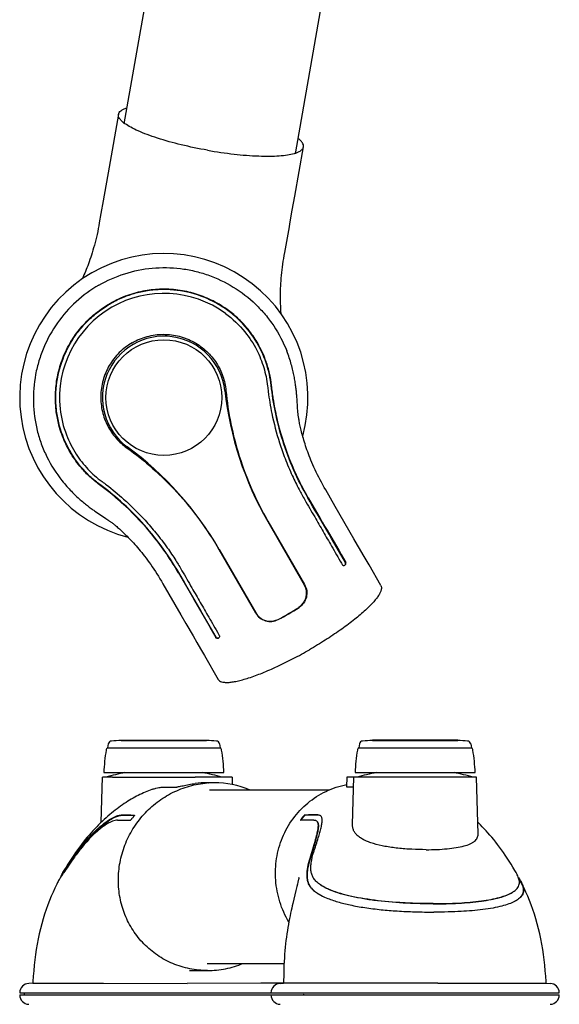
# Model space of a CAD drawing. Extents: x 0 to 420, y 0 to 297.
# Tile 4 of 9: x 210 to 258, y 75 to 164. Entities that reach past the tile are written whole.
import ezdxf

# ---------------------------------------------------------------- set-up
doc = ezdxf.new("R2010")
doc.units = 0
doc.header["$LTSCALE"] = 23.1
for name, color, linetype in [('102188_DXF_CONTINUOUS_LINE', 7, 'CONTINUOUS'), ('105-5475-01_DXF_CONTINUOUS', 7, 'CONTINUOUS'), ('105-5475-02_DXF_CONTINUOUS', 7, 'CONTINUOUS'), ('105-5481_DXF_CONTINUOUS_LI', 7, 'CONTINUOUS'), ('9529063_DXF_CONTINUOUS_LIN', 7, 'CONTINUOUS')]:
    doc.layers.add(name, color=color, linetype=linetype)

msp = doc.modelspace()

# ---------------------------------------------------------------- linework, layer by layer
at = {"layer": '102188_DXF_CONTINUOUS_LINE', "color": 7, "linetype": 'CONTINUOUS'}
for p, q in [((234.978, 245.533), (218.935, 154.549)), ((250.341, 242.824), (234.298, 151.84)), ((226.617, 94.695), (237.399, 94.695)), ((226.617, 79.095), (233.316, 79.095))]:
    msp.add_line(p, q, dxfattribs=at)
msp.add_arc((226.617, 86.852), 7.758, 268.37932, 269.99936, dxfattribs=at)
at = {"layer": '105-5475-01_DXF_CONTINUOUS', "color": 7, "linetype": 'CONTINUOUS'}
for p, q in [((238.961, 95.835), (238.938, 94.95)), ((250.611, 95.835), (238.961, 95.835)), ((239.46, 91.584), (239.571, 95.835)), ((250.745, 90.715), (250.611, 95.835)), ((239.547, 94.942), (238.962, 94.942)), ((235.191, 92.429), (235.169, 92.429)), ((235.221, 92.403), (235.199, 92.403)), ((234.805, 91.975), (234.807, 91.975)), ((234.475, 86.015), (234.385, 85.645)), ((234.524, 86.222), (234.475, 86.015)), ((234.564, 86.397), (234.524, 86.222)), ((234.597, 86.542), (234.564, 86.397)), ((234.385, 85.645), (234.193, 84.856)), ((234.193, 84.856), (234.102, 84.479)), ((246.777, 83.704), (246.783, 83.704)), ((232.956, 77.292), (233.278, 77.309)), ((247.118, 77.316), (233.278, 77.309)), ((247.118, 77.316), (256.857, 77.312)), ((256.857, 77.312), (257.226, 77.292)), ((232.14, 76.455), (258.042, 76.455)), ((232.14, 76.255), (258.042, 76.255))]:
    msp.add_line(p, q, dxfattribs=at)
for points in [[(254.163, 87.248), (254.048, 87.451), (253.879, 87.74), (253.709, 88.021), (253.537, 88.294), (253.366, 88.559), (253.193, 88.817), (253.021, 89.068), (252.848, 89.311), (252.675, 89.547), (252.501, 89.776), (252.328, 89.998), (252.154, 90.214), (251.981, 90.423), (251.808, 90.625), (251.635, 90.822), (251.463, 91.012), (251.292, 91.196), (251.122, 91.373), (250.953, 91.545), (250.785, 91.711), (250.717, 91.775)], [(234.648, 86.787), (234.648, 86.79), (234.65, 86.802), (234.651, 86.809), (234.651, 86.808), (234.65, 86.801), (234.647, 86.787), (234.643, 86.766), (234.637, 86.736), (234.63, 86.7), (234.621, 86.655), (234.61, 86.602), (234.597, 86.542)], [(254.6, 86.341), (254.471, 86.593), (254.401, 86.725)], [(256.858, 77.311), (256.85, 77.466), (256.819, 77.952), (256.781, 78.436), (256.735, 78.92), (256.681, 79.401), (256.619, 79.879), (256.548, 80.353), (256.469, 80.823), (256.381, 81.288), (256.285, 81.748), (256.178, 82.202), (256.063, 82.648), (255.939, 83.087), (255.805, 83.517), (255.665, 83.937), (255.518, 84.346), (255.364, 84.744), (255.206, 85.128), (255.045, 85.498), (254.881, 85.855), (254.715, 86.199), (254.635, 86.359)], [(234.102, 84.479), (234.055, 84.277), (234.007, 84.066), (233.957, 83.844), (233.906, 83.614), (233.855, 83.374), (233.805, 83.124), (233.754, 82.866), (233.705, 82.6), (233.657, 82.326), (233.61, 82.045)], [(233.61, 82.045), (233.566, 81.757), (233.525, 81.463), (233.486, 81.162), (233.451, 80.857), (233.419, 80.547), (233.39, 80.232), (233.365, 79.914), (233.343, 79.591), (233.324, 79.264), (233.308, 78.934), (233.295, 78.6), (233.286, 78.262), (233.28, 77.921), (233.278, 77.578), (233.278, 77.309)]]:
    msp.add_lwpolyline(points, dxfattribs=at)
for centre, radius, start, end in [((245.091, 77.56), 19, 100.6179, 105.88362), ((245.091, 77.56), 19, 74.11638, 79.3821), ((236.429, 92.142), 0.275, 46.94727, 48.77204), ((251.641, 84.854), 3.311, 26.28159, 26.68832), ((238.597, 88.986), 4.254, 239.1005, 239.90518), ((252.588, 87.396), 3.09, 297.76469, 298.49707), ((233.001, 76.432), 0.861, 93, 178.5), ((257.181, 76.432), 0.861, 1.5, 87), ((233.001, 76.277), 0.861, 181.5, 267), ((257.181, 76.277), 0.861, 273, 358.5)]:
    msp.add_arc(centre, radius, start, end, dxfattribs=at)
for points, knots in [([(233.742, 82.802), (233.407, 83.376), (232.867, 84.6), (232.491, 86.56), (232.569, 88.539), (233.1, 90.434), (234.059, 92.144), (235.402, 93.571), (237.057, 94.63), (238.305, 95.045), (238.944, 95.175)], [0, 0, 0, 0, 0.127376, 0.253763, 0.379085, 0.50348, 0.627284, 0.75097, 0.87506, 1, 1, 1, 1]), ([(238.962, 94.942), (238.956, 94.942), (238.948, 94.941), (238.938, 94.947), (238.938, 94.95)], [0, 0, 0, 0, 0.688236, 1, 1, 1, 1]), ([(235.169, 92.429), (235.166, 92.429), (235.159, 92.425), (235.146, 92.416), (235.129, 92.401), (235.097, 92.369), (235.047, 92.316), (234.978, 92.236), (234.918, 92.159), (234.873, 92.097), (234.847, 92.058), (234.827, 92.027), (234.813, 92.002), (234.806, 91.987), (234.803, 91.977), (234.805, 91.975)], [0, 0, 0, 0, 0.014932, 0.041138, 0.079333, 0.130842, 0.269563, 0.454121, 0.669471, 0.765304, 0.844523, 0.908711, 0.956865, 0.986996, 1, 1, 1, 1]), ([(235.199, 92.403), (235.195, 92.403), (235.184, 92.396), (235.167, 92.382), (235.144, 92.36), (235.109, 92.325), (235.065, 92.276), (235.013, 92.215), (234.962, 92.152), (234.916, 92.089), (234.876, 92.031), (234.852, 91.993), (234.843, 91.975)], [0, 0, 0, 0, 0.021347, 0.064251, 0.122577, 0.188282, 0.3294, 0.475053, 0.620077, 0.760271, 0.891265, 1, 1, 1, 1]), ([(236.337, 92.432), (236.234, 92.434), (236.043, 92.432), (235.764, 92.43), (235.485, 92.43), (235.294, 92.429), (235.191, 92.429)], [0, 0, 0, 0, 0.270179, 0.500501, 0.729684, 1, 1, 1, 1]), ([(236.367, 92.406), (236.272, 92.407), (236.081, 92.406), (235.794, 92.403), (235.507, 92.404), (235.316, 92.403), (235.221, 92.403)], [0, 0, 0, 0, 0.249099, 0.500158, 0.749929, 1, 1, 1, 1]), ([(235.988, 89.116), (236.018, 89.21), (236.087, 89.426), (236.222, 89.853), (236.374, 90.338), (236.523, 90.844), (236.624, 91.221), (236.696, 91.557), (236.732, 91.801), (236.738, 92.011), (236.722, 92.148), (236.684, 92.261), (236.64, 92.32), (236.616, 92.342)], [0, 0, 0, 0, 0.087295, 0.20337, 0.400134, 0.540747, 0.674657, 0.748804, 0.847795, 0.894538, 0.93605, 0.97037, 1, 1, 1, 1]), ([(236.61, 92.348), (236.573, 92.38), (236.483, 92.424), (236.386, 92.431), (236.337, 92.432)], [0, 0, 0, 0, 0.497836, 1, 1, 1, 1]), ([(236.58, 92.362), (236.565, 92.37), (236.498, 92.398), (236.423, 92.405), (236.367, 92.406)], [0, 0, 0, 0, 0.226895, 1, 1, 1, 1]), ([(235.975, 91.978), (235.878, 91.977), (235.489, 91.977), (235.099, 91.976), (234.807, 91.975)], [0, 0, 0, 0, 0.249805, 1, 1, 1, 1]), ([(236.226, 91.907), (236.256, 91.884), (236.31, 91.819), (236.359, 91.677), (236.374, 91.464), (236.35, 91.211), (236.302, 90.941), (236.245, 90.682), (236.178, 90.416), (236.055, 89.963), (235.869, 89.334), (235.707, 88.797), (235.626, 88.529)], [0, 0, 0, 0, 0.031979, 0.069845, 0.126373, 0.213037, 0.287115, 0.359979, 0.439661, 0.521368, 0.760701, 1, 1, 1, 1]), ([(236.258, 91.883), (236.302, 91.849), (236.354, 91.771), (236.387, 91.648), (236.406, 91.478), (236.388, 91.212), (236.32, 90.833), (236.207, 90.37), (236.053, 89.822), (235.867, 89.193), (235.732, 88.747), (235.661, 88.51)], [0, 0, 0, 0, 0.047159, 0.075621, 0.108954, 0.192959, 0.302438, 0.43847, 0.600871, 0.788595, 1, 1, 1, 1]), ([(235.975, 91.978), (236.026, 91.979), (236.116, 91.969), (236.197, 91.93), (236.226, 91.907)], [0, 0, 0, 0, 0.574396, 1, 1, 1, 1]), ([(246.079, 89.313), (245.654, 89.313), (244.807, 89.334), (243.57, 89.428), (242.413, 89.589), (241.532, 89.788), (240.917, 89.995), (240.527, 90.163), (240.194, 90.35), (239.919, 90.558), (239.706, 90.787), (239.556, 91.037), (239.471, 91.306), (239.457, 91.492), (239.46, 91.584)], [0, 0, 0, 0, 0.169417, 0.336865, 0.494067, 0.63401, 0.695982, 0.752189, 0.802683, 0.847897, 0.888723, 0.92653, 0.963038, 1, 1, 1, 1]), ([(246.079, 89.313), (246.404, 89.313), (247.034, 89.325), (247.938, 89.383), (248.749, 89.482), (249.445, 89.623), (249.938, 89.785), (250.253, 89.948), (250.484, 90.108), (250.658, 90.309), (250.737, 90.539), (250.746, 90.657), (250.745, 90.715)], [0, 0, 0, 0, 0.187327, 0.362731, 0.52095, 0.657816, 0.770928, 0.818651, 0.860975, 0.932967, 0.966183, 1, 1, 1, 1]), ([(235.626, 88.529), (235.546, 88.261), (235.418, 87.773), (235.335, 87.135), (235.363, 86.664), (235.452, 86.333), (235.589, 86.065), (235.78, 85.818), (236.054, 85.567), (236.281, 85.414), (236.412, 85.336)], [0, 0, 0, 0, 0.230856, 0.415302, 0.52791, 0.617863, 0.695512, 0.7747, 0.874299, 1, 1, 1, 1]), ([(235.661, 88.51), (235.604, 88.322), (235.506, 87.961), (235.407, 87.44), (235.372, 86.971), (235.411, 86.551), (235.539, 86.179), (235.757, 85.854), (236.059, 85.568), (236.298, 85.405), (236.428, 85.327)], [0, 0, 0, 0, 0.163104, 0.309734, 0.438839, 0.552496, 0.657023, 0.761424, 0.873952, 1, 1, 1, 1]), ([(236.587, 86.144), (236.46, 86.229), (236.237, 86.401), (235.978, 86.703), (235.817, 87.022), (235.732, 87.363), (235.712, 87.735), (235.765, 88.33), (235.886, 88.793), (235.988, 89.116)], [0, 0, 0, 0, 0.138792, 0.253423, 0.357504, 0.459808, 0.569348, 0.693086, 1, 1, 1, 1]), ([(254.188, 85.758), (254.288, 85.859), (254.409, 86.035), (254.464, 86.295), (254.46, 86.48), (254.423, 86.665), (254.333, 86.927), (254.235, 87.119), (254.163, 87.248)], [0, 0, 0, 0, 0.263769, 0.377086, 0.488429, 0.603026, 0.725508, 1, 1, 1, 1]), ([(254.364, 86.829), (254.391, 86.786), (254.487, 86.632), (254.577, 86.475), (254.635, 86.359)], [0, 0, 0, 0, 0.280244, 1, 1, 1, 1]), ([(237.309, 85.758), (237.238, 85.788), (236.99, 85.903), (236.75, 86.035), (236.587, 86.144)], [0, 0, 0, 0, 0.28282, 1, 1, 1, 1]), ([(237.335, 85.738), (237.269, 85.768), (237.023, 85.881), (236.785, 86.012), (236.62, 86.122)], [0, 0, 0, 0, 0.268455, 1, 1, 1, 1]), ([(254.61, 86.32), (254.652, 86.235), (254.724, 86.073), (254.792, 85.83), (254.806, 85.602), (254.764, 85.387), (254.665, 85.188), (254.512, 85.002), (254.307, 84.829), (254.147, 84.729), (254.06, 84.68)], [0, 0, 0, 0, 0.143848, 0.268523, 0.380159, 0.48652, 0.595739, 0.714667, 0.848319, 1, 1, 1, 1]), ([(254.635, 86.359), (254.696, 86.238), (254.799, 86.004), (254.85, 85.683), (254.804, 85.423), (254.694, 85.187), (254.449, 84.916), (254.209, 84.761), (254.062, 84.681)], [0, 0, 0, 0, 0.19857, 0.374525, 0.469607, 0.583309, 0.752944, 1, 1, 1, 1]), ([(236.464, 85.305), (236.672, 85.185), (237.216, 84.925), (238.152, 84.607), (239.306, 84.321), (240.614, 84.088), (242.025, 83.913), (243.26, 83.812), (244.267, 83.758), (245.081, 83.726), (245.922, 83.708), (246.492, 83.705), (246.777, 83.704)], [0, 0, 0, 0, 0.068597, 0.171352, 0.281316, 0.407174, 0.550021, 0.686602, 0.760288, 0.837457, 0.918886, 1, 1, 1, 1]), ([(246.718, 84.463), (246.268, 84.463), (245.37, 84.474), (243.607, 84.547), (241.893, 84.693), (240.265, 84.935), (239.169, 85.155), (238.189, 85.418), (237.586, 85.636), (237.309, 85.758)], [0, 0, 0, 0, 0.141317, 0.281978, 0.554275, 0.68142, 0.79895, 0.905183, 1, 1, 1, 1]), ([(246.712, 84.444), (246.261, 84.445), (245.357, 84.456), (243.582, 84.53), (241.857, 84.679), (240.228, 84.926), (239.144, 85.147), (238.186, 85.408), (237.601, 85.622), (237.335, 85.738)], [0, 0, 0, 0, 0.142119, 0.284838, 0.560131, 0.687198, 0.803994, 0.908687, 1, 1, 1, 1]), ([(246.712, 84.444), (247.103, 84.445), (247.87, 84.452), (249.317, 84.509), (250.665, 84.621), (251.885, 84.818), (252.642, 84.991), (253.276, 85.196), (253.644, 85.369), (253.802, 85.465)], [0, 0, 0, 0, 0.162555, 0.318624, 0.601392, 0.723887, 0.831621, 0.923678, 1, 1, 1, 1]), ([(246.718, 84.463), (247.111, 84.463), (247.878, 84.471), (249.322, 84.527), (250.668, 84.638), (251.89, 84.833), (252.656, 85.006), (253.299, 85.212), (253.675, 85.388), (253.835, 85.485)], [0, 0, 0, 0, 0.162663, 0.317172, 0.598006, 0.720749, 0.829215, 0.922452, 1, 1, 1, 1]), ([(253.835, 85.485), (253.869, 85.506), (253.994, 85.586), (254.112, 85.68), (254.188, 85.758)], [0, 0, 0, 0, 0.265756, 1, 1, 1, 1]), ([(254.027, 84.662), (253.862, 84.575), (253.485, 84.415), (252.837, 84.22), (252.056, 84.053), (250.84, 83.871), (249.491, 83.766), (248.024, 83.711), (247.208, 83.705), (246.783, 83.704)], [0, 0, 0, 0, 0.076163, 0.166363, 0.275525, 0.401597, 0.66727, 0.826622, 1, 1, 1, 1])]:
    msp.add_open_spline(points, degree=3, knots=knots, dxfattribs=at)
msp.add_open_spline([(236.624, 92.335), (236.61, 92.345), (236.595, 92.354), (236.58, 92.362)], degree=3, dxfattribs=at)
at = {"layer": '105-5475-02_DXF_CONTINUOUS', "color": 7, "linetype": 'CONTINUOUS'}
for p, q in [((218.436, 155.401), (217.598, 150.649)), ((234.278, 148.039), (235.059, 152.47)), ((217.598, 150.649), (217.064, 147.623)), ((234.055, 146.775), (234.278, 148.039)), ((217.064, 147.623), (216.862, 146.477)), ((216.862, 146.477), (216.716, 145.646)), ((234.466, 129.98), (234.453, 130.151)), ((234.478, 129.815), (234.466, 129.98)), ((234.488, 129.665), (234.478, 129.815)), ((234.516, 129.182), (234.488, 129.665)), ((234.526, 129.024), (234.516, 129.182)), ((234.533, 128.923), (234.526, 129.024)), ((234.541, 128.822), (234.533, 128.923)), ((237.478, 120.908), (237.055, 121.638)), ((216.508, 119.611), (216.644, 119.519)), ((216.644, 119.519), (216.77, 119.435)), ((216.77, 119.435), (217.174, 119.169)), ((217.174, 119.169), (217.305, 119.082)), ((217.305, 119.082), (217.39, 119.025)), ((231.849, 118.817), (235.135, 113.124)), ((231.869, 118.828), (235.156, 113.136)), ((239.923, 116.672), (239.596, 117.239)), ((227.464, 116.285), (230.75, 110.593)), ((227.484, 116.297), (230.771, 110.604)), ((238.471, 115.052), (238.534, 114.942)), ((242.008, 113.06), (240.947, 114.898)), ((224.036, 110.429), (224.498, 109.628)), ((224.498, 109.628), (225.14, 108.517)), ((225.14, 108.517), (225.471, 107.944)), ((227.434, 108.68), (227.497, 108.569)), ((226.153, 106.761), (227.39, 104.62)), ((216.89, 91.775), (216.997, 95.835)), ((217.913, 95.835), (216.997, 95.835)), ((217.913, 95.835), (225.339, 95.835)), ((228.646, 95.835), (225.339, 95.835)), ((228.646, 95.835), (228.663, 95.174)), ((226.539, 95.334), (226.412, 95.334)), ((226.667, 95.334), (226.539, 95.334)), ((226.54, 95.318), (226.551, 95.319)), ((226.796, 95.334), (226.667, 95.334)), ((226.797, 95.33), (226.805, 95.331)), ((219.865, 92.429), (219.888, 92.429)), ((214.363, 88.558), (214.367, 88.562)), ((213.479, 87.227), (213.359, 87.011)), ((213.51, 87.238), (213.484, 87.199)), ((224.815, 78.457), (224.853, 78.456)), ((224.851, 78.456), (224.897, 78.455)), ((224.896, 78.455), (224.939, 78.455)), ((224.938, 78.455), (224.983, 78.454)), ((224.98, 78.454), (225.024, 78.454)), ((225.021, 78.454), (225.052, 78.454)), ((225.05, 78.454), (225.096, 78.454)), ((225.096, 78.454), (225.121, 78.454)), ((225.121, 78.454), (225.153, 78.455)), ((225.125, 78.455), (225.176, 78.455)), ((225.176, 78.455), (225.271, 78.454)), ((225.242, 78.454), (225.259, 78.454)), ((225.259, 78.454), (225.261, 78.454)), ((225.261, 78.454), (225.271, 78.454)), ((225.264, 78.454), (225.45, 78.455)), ((225.271, 78.454), (225.276, 78.454)), ((225.276, 78.454), (225.286, 78.454)), ((225.286, 78.454), (225.421, 78.455)), ((225.421, 78.455), (225.437, 78.455)), ((225.437, 78.455), (225.448, 78.455)), ((225.448, 78.455), (225.45, 78.455)), ((225.448, 78.455), (225.642, 78.455)), ((225.45, 78.455), (225.456, 78.455)), ((225.456, 78.455), (225.461, 78.455)), ((225.461, 78.455), (225.463, 78.455)), ((225.463, 78.455), (225.473, 78.455)), ((225.473, 78.455), (225.614, 78.455)), ((225.614, 78.455), (225.63, 78.455)), ((225.63, 78.455), (225.64, 78.455)), ((225.64, 78.455), (225.641, 78.455)), ((225.641, 78.455), (225.838, 78.455)), ((225.642, 78.455), (225.837, 78.455)), ((225.837, 78.455), (226.436, 78.455)), ((210.75, 77.312), (210.381, 77.292)), ((210.749, 77.311), (217.092, 77.304)), ((217.092, 77.304), (224.615, 77.295)), ((231.242, 77.304), (224.615, 77.295)), ((232.957, 77.306), (231.242, 77.304)), ((232.996, 77.306), (232.957, 77.306)), ((233.218, 77.306), (232.996, 77.306)), ((209.565, 76.455), (232.14, 76.455)), ((209.565, 76.255), (232.14, 76.255))]:
    msp.add_line(p, q, dxfattribs=at)
for points in [[(233.79, 145.275), (233.842, 145.569), (234.055, 146.775)], [(216.716, 145.646), (216.669, 145.382), (216.621, 145.123), (216.571, 144.866), (216.517, 144.613), (216.46, 144.363), (216.401, 144.117), (216.339, 143.874), (216.275, 143.635), (216.21, 143.403), (216.145, 143.18), (216.079, 142.963), (216.013, 142.753), (215.946, 142.548), (215.878, 142.35), (215.811, 142.157), (215.743, 141.97), (215.676, 141.79), (215.609, 141.615), (215.542, 141.444), (215.475, 141.279), (215.408, 141.118), (215.341, 140.961), (215.275, 140.808), (215.209, 140.66), (215.191, 140.619)], [(233.053, 137.47), (233.049, 137.514), (233.038, 137.676), (233.028, 137.842), (233.019, 138.013), (233.011, 138.187), (233.005, 138.365), (233, 138.548), (232.997, 138.736), (232.996, 138.928), (232.996, 139.127), (232.999, 139.331), (233.003, 139.541), (233.01, 139.756), (233.02, 139.976), (233.032, 140.202), (233.047, 140.434), (233.065, 140.675), (233.087, 140.921), (233.112, 141.17), (233.141, 141.422), (233.173, 141.676), (233.209, 141.933), (233.249, 142.191), (233.292, 142.451), (233.339, 142.715), (233.387, 142.987), (233.79, 145.275)], [(234.453, 130.151), (234.445, 130.24), (234.437, 130.331), (234.428, 130.425), (234.418, 130.522), (234.407, 130.621), (234.396, 130.723), (234.383, 130.827), (234.37, 130.933), (234.355, 131.041), (234.34, 131.152), (234.323, 131.264), (234.305, 131.379), (234.286, 131.496), (234.265, 131.615), (234.243, 131.736), (234.219, 131.859), (234.194, 131.985), (234.167, 132.113), (234.138, 132.243), (234.108, 132.375), (234.075, 132.509), (234.041, 132.645), (234.004, 132.783), (233.965, 132.924), (233.924, 133.067), (233.88, 133.212), (233.834, 133.359), (233.785, 133.509), (233.733, 133.661), (233.678, 133.814), (233.621, 133.971), (233.555, 134.14)], [(237.055, 121.638), (236.921, 121.871), (236.791, 122.1), (236.665, 122.329), (236.544, 122.558), (236.427, 122.786), (236.314, 123.013), (236.205, 123.238), (236.1, 123.462), (236.001, 123.682), (235.907, 123.895), (235.819, 124.103), (235.734, 124.307), (235.654, 124.507), (235.578, 124.702), (235.506, 124.893), (235.438, 125.079), (235.373, 125.261), (235.312, 125.438), (235.254, 125.612), (235.199, 125.782), (235.146, 125.948), (235.096, 126.111), (235.049, 126.271), (235.005, 126.427), (234.963, 126.578), (234.923, 126.724), (234.887, 126.865), (234.853, 127), (234.821, 127.129), (234.792, 127.255), (234.765, 127.377), (234.74, 127.495), (234.716, 127.608), (234.696, 127.713), (234.677, 127.811), (234.66, 127.905), (234.645, 127.994), (234.631, 128.079), (234.618, 128.159), (234.607, 128.235), (234.597, 128.307), (234.588, 128.375), (234.58, 128.439), (234.573, 128.5), (234.566, 128.559), (234.56, 128.614), (234.555, 128.668), (234.55, 128.72), (234.545, 128.771), (234.541, 128.822)], [(213.361, 122.481), (213.475, 122.339), (213.581, 122.211), (213.687, 122.087), (213.793, 121.966), (213.898, 121.849), (214.002, 121.735), (214.106, 121.625), (214.209, 121.518), (214.311, 121.414), (214.413, 121.313), (214.514, 121.215), (214.613, 121.12), (214.712, 121.027), (214.811, 120.937), (214.908, 120.85), (215.004, 120.765), (215.099, 120.683), (215.193, 120.603), (215.286, 120.526), (215.377, 120.451), (215.467, 120.378), (215.556, 120.307), (215.644, 120.239), (215.731, 120.172), (215.816, 120.107), (215.9, 120.044), (215.982, 119.983), (216.063, 119.925), (216.141, 119.868), (216.218, 119.813), (216.293, 119.76), (216.367, 119.709), (216.508, 119.611)], [(239.596, 117.239), (237.912, 120.155), (237.478, 120.908)], [(217.39, 119.025), (217.473, 118.968), (217.515, 118.939), (217.557, 118.909), (217.6, 118.879), (217.643, 118.848), (217.689, 118.815), (217.736, 118.78), (217.785, 118.743), (217.837, 118.704), (217.891, 118.662), (217.949, 118.617), (218.009, 118.57), (218.072, 118.519), (218.139, 118.464), (218.208, 118.406), (218.281, 118.345), (218.357, 118.279), (218.437, 118.209), (218.523, 118.133), (218.613, 118.052), (218.705, 117.967), (218.799, 117.879), (218.895, 117.787), (218.995, 117.69), (219.099, 117.588), (219.206, 117.481), (219.316, 117.369), (219.428, 117.252), (219.543, 117.132), (219.66, 117.007), (219.777, 116.878), (219.897, 116.746), (220.018, 116.608), (220.141, 116.467), (220.266, 116.32), (220.393, 116.168), (220.523, 116.01), (220.654, 115.846), (220.787, 115.677), (220.921, 115.502), (221.057, 115.321), (221.195, 115.134), (221.335, 114.938), (221.477, 114.735), (221.618, 114.528), (221.758, 114.317), (221.897, 114.102), (222.034, 113.882), (222.169, 113.658), (222.303, 113.431), (222.438, 113.199), (224.036, 110.429)], [(240.427, 115.798), (240.089, 116.384), (239.923, 116.672)], [(240.947, 114.898), (240.772, 115.202), (240.599, 115.502), (240.427, 115.798)], [(225.471, 107.944), (225.809, 107.358), (226.153, 106.761)], [(221.511, 94.742), (221.442, 94.717), (221.29, 94.662), (221.138, 94.604), (220.984, 94.543), (220.831, 94.479), (220.678, 94.412), (220.524, 94.342), (220.37, 94.269), (220.215, 94.193), (220.06, 94.113), (219.904, 94.03), (219.748, 93.944), (219.591, 93.854), (219.433, 93.76), (219.275, 93.662), (219.116, 93.561), (218.956, 93.456), (218.795, 93.347), (218.634, 93.233), (218.472, 93.116), (218.309, 92.994), (218.146, 92.869), (217.982, 92.739), (217.817, 92.605), (217.652, 92.466), (217.487, 92.324), (217.322, 92.177), (217.156, 92.027), (216.99, 91.871), (216.823, 91.711), (216.655, 91.545), (216.486, 91.373), (216.315, 91.196), (216.144, 91.012), (215.972, 90.822), (215.799, 90.625), (215.626, 90.423), (215.453, 90.214), (215.28, 89.998), (215.106, 89.776), (214.933, 89.547), (214.76, 89.311), (214.587, 89.068), (214.414, 88.817), (214.242, 88.559), (214.07, 88.294), (213.899, 88.021), (213.729, 87.74), (213.56, 87.451), (213.445, 87.248)], [(212.972, 86.359), (212.892, 86.199), (212.727, 85.855), (212.563, 85.498), (212.402, 85.128), (212.243, 84.744), (212.09, 84.346), (211.943, 83.937), (211.802, 83.517), (211.669, 83.087), (211.544, 82.648), (211.429, 82.202), (211.323, 81.748), (211.226, 81.288), (211.138, 80.823), (211.059, 80.353), (210.989, 79.879), (210.926, 79.401), (210.872, 78.92), (210.826, 78.436), (210.788, 77.952), (210.757, 77.466), (210.749, 77.311)]]:
    msp.add_lwpolyline(points, dxfattribs=at)
msp.add_circle((222.517, 129.941), 5.2, dxfattribs=at)
for centre, radius, start, end in [((220.988, 157.303), 3.375, 232.47063, 234.4409), ((222.517, 129.941), 12.951, 344.45215, 255.54785), ((222.517, 129.939), 9.371, 53.8552, 119.99617), ((222.518, 129.94), 9.371, 120.00383, 186.1448), ((222.517, 129.941), 5.52, 6.51239, 233.48761), ((257.878, 133.846), 30.056, 186.26319, 210.00231), ((201.454, 101.27), 30.056, 29.99769, 53.73681), ((238.673, 115.072), 0.214, 297.67408, 299.9903), ((233.819, 112.364), 1.52, 303.10194, 30), ((223.727, 127.845), 20, 296.89806, 303.10194), ((223.059, 129.002), 21.349, 297.09168, 302.90832), ((232.087, 111.364), 1.52, 210, 296.89806), ((227.357, 108.502), 0.183, 286.64061, 295.69207), ((227.315, 108.514), 0.214, 300.0097, 302.32592), ((222.517, 77.56), 19, 100.6179, 105.88362), ((222.517, 77.56), 19, 74.11638, 79.3821), ((226.417, 87.009), 8.325, 90.03103, 97.42538), ((227.063, 87.068), 8.267, 93.62372, 94.5008), ((227.061, 87.088), 8.246, 92.73765, 93.54771), ((227.06, 87.111), 8.224, 91.83741, 92.73771), ((227.059, 87.139), 8.195, 90.92516, 91.77934), ((227.059, 87.17), 8.165, 90.00032, 90.92522), ((227.069, 87.305), 8.03, 66.9813, 90.07048), ((219.496, 92.64), 0.452, 326.78809, 327.62801), ((248.674, 63.907), 42.248, 143.40206, 144.29736), ((210.427, 76.432), 0.861, 93, 178.5), ((210.427, 76.277), 0.861, 181.5, 267)]:
    msp.add_arc(centre, radius, start, end, dxfattribs=at)
for points, knots in [([(218.436, 155.401), (218.446, 155.46), (218.502, 155.584), (218.663, 155.735), (218.897, 155.865), (219.081, 155.933), (219.184, 155.965)], [0, 0, 0, 0, 0.183889, 0.400166, 0.669035, 1, 1, 1, 1]), ([(218.932, 154.627), (218.848, 154.691), (218.702, 154.815), (218.532, 155.015), (218.435, 155.21), (218.425, 155.343), (218.436, 155.401)], [0, 0, 0, 0, 0.329927, 0.598452, 0.815135, 1, 1, 1, 1]), ([(226.436, 152.169), (225.643, 152.309), (224.13, 152.622), (222.324, 153.118), (221.044, 153.561), (220.244, 153.884), (219.577, 154.207), (219.19, 154.439), (219.025, 154.558)], [0, 0, 0, 0, 0.308581, 0.59168, 0.716613, 0.827369, 0.922209, 1, 1, 1, 1]), ([(235.059, 152.47), (235.07, 152.529), (235.06, 152.664), (234.959, 152.861), (234.785, 153.064), (234.634, 153.19), (234.548, 153.255)], [0, 0, 0, 0, 0.183889, 0.400166, 0.669035, 1, 1, 1, 1]), ([(234.432, 151.947), (234.518, 151.978), (234.657, 152.036), (234.828, 152.14), (234.944, 152.24), (235.024, 152.349), (235.052, 152.43), (235.059, 152.47)], [0, 0, 0, 0, 0.323038, 0.527695, 0.703982, 0.858198, 1, 1, 1, 1]), ([(226.436, 152.169), (227.229, 152.029), (228.758, 151.806), (230.625, 151.655), (231.979, 151.633), (232.842, 151.663), (233.578, 151.738), (234.021, 151.824), (234.217, 151.879)], [0, 0, 0, 0, 0.308581, 0.59168, 0.716613, 0.827369, 0.922209, 1, 1, 1, 1]), ([(234.217, 151.879), (234.236, 151.884), (234.308, 151.905), (234.38, 151.928), (234.432, 151.947)], [0, 0, 0, 0, 0.260967, 1, 1, 1, 1]), ([(216.68, 140.05), (217.411, 140.472), (218.969, 141.159), (221.467, 141.664), (223.594, 141.633), (225.26, 141.337), (226.884, 140.865), (228.804, 139.951), (230.486, 138.648), (231.639, 137.411), (232.654, 136.058), (233.246, 134.925), (233.555, 134.14)], [0, 0, 0, 0, 0.124952, 0.249907, 0.374863, 0.437431, 0.499999, 0.624954, 0.749909, 0.812477, 0.875045, 1, 1, 1, 1]), ([(216.68, 140.05), (215.949, 139.628), (214.575, 138.622), (212.888, 136.711), (211.852, 134.853), (211.276, 133.263), (210.873, 131.621), (210.704, 129.5), (210.991, 127.393), (211.486, 125.776), (212.15, 124.221), (212.835, 123.141), (213.361, 122.481)], [0, 0, 0, 0, 0.124952, 0.249907, 0.374863, 0.437431, 0.499999, 0.624954, 0.749909, 0.812477, 0.875045, 1, 1, 1, 1]), ([(232.191, 131.034), (232.15, 131.401), (232.028, 132.132), (231.676, 133.348), (231.126, 134.578), (230.3, 135.865), (229.372, 136.914), (228.227, 137.879), (226.988, 138.647), (225.52, 139.254), (223.967, 139.622), (222.378, 139.728), (220.775, 139.572), (219.471, 139.227), (218.422, 138.799), (217.9, 138.527), (217.644, 138.38)], [0, 0, 0, 0, 0.057384, 0.115006, 0.196507, 0.265858, 0.352158, 0.41307, 0.498305, 0.577687, 0.65904, 0.745439, 0.824064, 0.908588, 0.954186, 1, 1, 1, 1]), ([(232.161, 131.015), (232.124, 131.352), (232.012, 132.042), (231.62, 133.454), (230.785, 135.208), (229.519, 136.749), (228.277, 137.787), (226.896, 138.674), (224.958, 139.448), (222.878, 139.705), (221.211, 139.589), (219.975, 139.339), (218.781, 138.932), (218.026, 138.558), (217.662, 138.349)], [0, 0, 0, 0, 0.052855, 0.108798, 0.228278, 0.353136, 0.416537, 0.480339, 0.608749, 0.738351, 0.80361, 0.869008, 0.934486, 1, 1, 1, 1]), ([(216.733, 122.109), (216.436, 122.328), (215.863, 122.799), (214.986, 123.712), (214.196, 124.803), (213.494, 126.162), (213.05, 127.49), (212.787, 128.965), (212.741, 130.422), (212.949, 131.996), (213.407, 133.525), (214.11, 134.954), (215.046, 136.265), (215.998, 137.222), (216.893, 137.916), (217.389, 138.232), (217.644, 138.38)], [0, 0, 0, 0, 0.057384, 0.115006, 0.196507, 0.265858, 0.352158, 0.41307, 0.498305, 0.577687, 0.65904, 0.745439, 0.824064, 0.908588, 0.954186, 1, 1, 1, 1]), ([(216.764, 122.126), (216.491, 122.326), (215.95, 122.768), (214.923, 123.813), (213.821, 125.414), (213.12, 127.28), (212.841, 128.875), (212.764, 130.515), (213.062, 132.58), (213.879, 134.51), (214.814, 135.896), (215.648, 136.841), (216.598, 137.672), (217.299, 138.138), (217.662, 138.349)], [0, 0, 0, 0, 0.052855, 0.108798, 0.228278, 0.353136, 0.416537, 0.480339, 0.608749, 0.738351, 0.80361, 0.869008, 0.934486, 1, 1, 1, 1]), ([(228.044, 137.507), (228.696, 137.031), (229.763, 136.015), (230.872, 134.31), (231.432, 132.917), (231.71, 131.816), (231.797, 131.255), (231.829, 130.968)], [0, 0, 0, 0, 0.312013, 0.561363, 0.781044, 0.88863, 1, 1, 1, 1]), ([(219.671, 134.869), (220.094, 135.113), (221.005, 135.492), (222.463, 135.69), (223.913, 135.511), (225.252, 134.978), (226.394, 134.144), (227.275, 133.082), (227.861, 131.873), (228.051, 131.008), (228.094, 130.577)], [0, 0, 0, 0, 0.130736, 0.261011, 0.390275, 0.517856, 0.643059, 0.765244, 0.88406, 1, 1, 1, 1]), ([(219.671, 134.869), (219.249, 134.625), (218.465, 134.026), (217.564, 132.861), (216.995, 131.516), (216.787, 130.091), (216.938, 128.685), (217.417, 127.39), (218.171, 126.278), (218.826, 125.682), (219.177, 125.429)], [0, 0, 0, 0, 0.130736, 0.261011, 0.390275, 0.517856, 0.643059, 0.765244, 0.88406, 1, 1, 1, 1]), ([(231.829, 130.968), (231.848, 130.805), (231.944, 129.983), (232.233, 128.271), (232.758, 126.267), (233.408, 124.414), (233.997, 123.015), (234.602, 121.78), (234.998, 121.066), (235.174, 120.757)], [0, 0, 0, 0, 0.045663, 0.2294, 0.480782, 0.618909, 0.773644, 0.901382, 1, 1, 1, 1]), ([(235.465, 120.925), (234.989, 121.749), (234.137, 123.433), (233.165, 126.025), (232.509, 128.558), (232.249, 130.221), (232.161, 131.015)], [0, 0, 0, 0, 0.267049, 0.528321, 0.775629, 1, 1, 1, 1]), ([(235.492, 120.941), (234.818, 122.11), (233.712, 124.428), (232.787, 127.46), (232.368, 129.635), (232.235, 130.633), (232.191, 131.034)], [0, 0, 0, 0, 0.378784, 0.7174, 0.886853, 1, 1, 1, 1]), ([(228.094, 130.577), (228.284, 128.577), (229.119, 124.49), (230.805, 120.671), (231.869, 118.828)], [0, 0, 0, 0, 0.485728, 1, 1, 1, 1]), ([(213.201, 128.937), (213.287, 128.134), (213.633, 126.703), (214.555, 124.889), (215.481, 123.708), (216.296, 122.916), (216.738, 122.561), (216.97, 122.39)], [0, 0, 0, 0, 0.312013, 0.561363, 0.781044, 0.88863, 1, 1, 1, 1]), ([(219.177, 125.429), (220.814, 124.264), (223.936, 121.498), (226.4, 118.128), (227.464, 116.285)], [0, 0, 0, 0, 0.485728, 1, 1, 1, 1]), ([(223.85, 114.22), (223.374, 115.044), (222.342, 116.623), (220.583, 118.761), (218.718, 120.596), (217.408, 121.652), (216.764, 122.126)], [0, 0, 0, 0, 0.267049, 0.528321, 0.775629, 1, 1, 1, 1]), ([(216.97, 122.39), (217.103, 122.292), (217.766, 121.797), (219.104, 120.691), (220.577, 119.235), (221.857, 117.745), (222.775, 116.536), (223.542, 115.394), (223.962, 114.694), (224.141, 114.387)], [0, 0, 0, 0, 0.045663, 0.2294, 0.480782, 0.618909, 0.773644, 0.901382, 1, 1, 1, 1]), ([(223.822, 114.204), (223.148, 115.372), (221.694, 117.489), (219.53, 119.806), (217.856, 121.257), (217.058, 121.87), (216.733, 122.109)], [0, 0, 0, 0, 0.378784, 0.7174, 0.886853, 1, 1, 1, 1]), ([(235.174, 120.757), (235.47, 120.241), (236.021, 119.29), (236.824, 117.903), (237.624, 116.516), (238.174, 115.566), (238.471, 115.052)], [0, 0, 0, 0, 0.270891, 0.500242, 0.729758, 1, 1, 1, 1]), ([(238.826, 115.109), (238.265, 116.078), (237.145, 118.017), (236.024, 119.956), (235.465, 120.925)], [0, 0, 0, 0, 0.5, 1, 1, 1, 1]), ([(235.493, 120.941), (236.052, 119.971), (237.173, 118.033), (238.293, 116.094), (238.853, 115.124)], [0, 0, 0, 0, 0.5, 1, 1, 1, 1]), ([(238.78, 114.886), (238.803, 114.899), (238.839, 114.933), (238.873, 114.995), (238.881, 115.062), (238.865, 115.104), (238.854, 115.124)], [0, 0, 0, 0, 0.279917, 0.527455, 0.75607, 1, 1, 1, 1]), ([(238.796, 114.905), (238.818, 114.928), (238.845, 114.973), (238.852, 115.048), (238.837, 115.088), (238.826, 115.108)], [0, 0, 0, 0, 0.432297, 0.6905, 1, 1, 1, 1]), ([(223.822, 114.203), (224.383, 113.234), (225.501, 111.294), (226.62, 109.355), (227.18, 108.385)], [0, 0, 0, 0, 0.5, 1, 1, 1, 1]), ([(227.207, 108.401), (226.648, 109.371), (225.528, 111.31), (224.41, 113.25), (223.85, 114.219)], [0, 0, 0, 0, 0.5, 1, 1, 1, 1]), ([(224.141, 114.387), (224.44, 113.873), (224.988, 112.92), (225.788, 111.531), (226.589, 110.145), (227.137, 109.194), (227.434, 108.68)], [0, 0, 0, 0, 0.270891, 0.500242, 0.729758, 1, 1, 1, 1]), ([(238.534, 114.942), (238.545, 114.923), (238.572, 114.889), (238.655, 114.85), (238.731, 114.86), (238.773, 114.882)], [0, 0, 0, 0, 0.243261, 0.46985, 1, 1, 1, 1]), ([(235.156, 113.136), (235.253, 112.967), (235.384, 112.589), (235.352, 111.996), (235.106, 111.457), (234.819, 111.184), (234.657, 111.079)], [0, 0, 0, 0, 0.252109, 0.501927, 0.750416, 1, 1, 1, 1]), ([(242.008, 113.06), (242.038, 113.009), (242.075, 112.88), (242.049, 112.662), (241.956, 112.414), (241.796, 112.135), (241.571, 111.825), (241.281, 111.486), (240.928, 111.121), (240.352, 110.58), (239.495, 109.868), (238.323, 109.004), (237.008, 108.128), (236.076, 107.564), (235.596, 107.287)], [0, 0, 0, 0, 0.020034, 0.043551, 0.072734, 0.108621, 0.151601, 0.201716, 0.258795, 0.322514, 0.467981, 0.633482, 0.813093, 1, 1, 1, 1]), ([(230.75, 110.593), (230.848, 110.424), (231.11, 110.122), (231.64, 109.852), (232.229, 109.796), (232.609, 109.908), (232.781, 109.996)], [0, 0, 0, 0, 0.252109, 0.501927, 0.750416, 1, 1, 1, 1]), ([(227.422, 108.329), (227.4, 108.316), (227.353, 108.301), (227.282, 108.303), (227.22, 108.33), (227.191, 108.365), (227.18, 108.384)], [0, 0, 0, 0, 0.279917, 0.527455, 0.75607, 1, 1, 1, 1]), ([(227.409, 108.327), (227.394, 108.322), (227.361, 108.317), (227.307, 108.321), (227.249, 108.345), (227.22, 108.379), (227.208, 108.4)], [0, 0, 0, 0, 0.210139, 0.433809, 0.689926, 1, 1, 1, 1]), ([(227.497, 108.57), (227.508, 108.551), (227.524, 108.51), (227.516, 108.419), (227.47, 108.359), (227.43, 108.333)], [0, 0, 0, 0, 0.243261, 0.46985, 1, 1, 1, 1]), ([(227.39, 104.62), (227.419, 104.569), (227.513, 104.473), (227.714, 104.386), (227.975, 104.343), (228.297, 104.341), (228.678, 104.381), (229.117, 104.463), (229.609, 104.586), (230.366, 104.814), (231.41, 105.201), (232.746, 105.784), (234.162, 106.485), (235.115, 107.009), (235.596, 107.287)], [0, 0, 0, 0, 0.020034, 0.043551, 0.072734, 0.108621, 0.151601, 0.201716, 0.258795, 0.322514, 0.467981, 0.633482, 0.813093, 1, 1, 1, 1]), ([(226.436, 78.455), (225.902, 78.455), (224.835, 78.559), (223.305, 79.028), (221.906, 79.789), (220.691, 80.808), (219.703, 82.047), (218.975, 83.456), (218.53, 84.984), (218.38, 86.578), (218.53, 88.181), (218.974, 89.74), (219.699, 91.2), (220.681, 92.509), (221.888, 93.619), (223.28, 94.486), (224.804, 95.076), (225.877, 95.267), (226.414, 95.309)], [0, 0, 0, 0, 0.062466, 0.124484, 0.186132, 0.247539, 0.308871, 0.370304, 0.431986, 0.494027, 0.556489, 0.619377, 0.68264, 0.746176, 0.809843, 0.873477, 0.936909, 1, 1, 1, 1]), ([(221.511, 94.742), (221.609, 94.776), (221.794, 94.834), (222.121, 94.913), (222.353, 94.942), (222.495, 94.942)], [0, 0, 0, 0, 0.308263, 0.576777, 1, 1, 1, 1]), ([(222.495, 94.942), (222.59, 94.943), (222.78, 94.942), (223.161, 94.942), (223.446, 94.942), (223.636, 94.942)], [0, 0, 0, 0, 0.249995, 0.499998, 1, 1, 1, 1]), ([(223.636, 94.942), (223.663, 94.942), (223.733, 94.954), (223.862, 94.979), (224.037, 95.019), (224.252, 95.068), (224.498, 95.121), (224.863, 95.194), (225.147, 95.24), (225.341, 95.265)], [0, 0, 0, 0, 0.045693, 0.122684, 0.227594, 0.355922, 0.502675, 0.66262, 1, 1, 1, 1]), ([(214.722, 89.116), (214.811, 89.236), (215.028, 89.521), (215.446, 90.036), (215.945, 90.592), (216.535, 91.173), (217.095, 91.651), (217.661, 92.046), (218.076, 92.268), (218.36, 92.37), (218.539, 92.417), (218.654, 92.431), (218.723, 92.432)], [0, 0, 0, 0, 0.084131, 0.202466, 0.374679, 0.506169, 0.670023, 0.790672, 0.895496, 0.934903, 0.960893, 1, 1, 1, 1]), ([(214.756, 89.095), (215.146, 89.621), (215.742, 90.342), (216.581, 91.162), (217.132, 91.627), (217.629, 91.979), (218.011, 92.193), (218.283, 92.308), (218.456, 92.364), (218.611, 92.398), (218.708, 92.405), (218.753, 92.406)], [0, 0, 0, 0, 0.370481, 0.527262, 0.663394, 0.778192, 0.871654, 0.910709, 0.944925, 0.974504, 1, 1, 1, 1]), ([(218.723, 92.432), (218.827, 92.434), (219.017, 92.432), (219.295, 92.43), (219.572, 92.43), (219.763, 92.429), (219.865, 92.429)], [0, 0, 0, 0, 0.271602, 0.499986, 0.729835, 1, 1, 1, 1]), ([(218.753, 92.406), (218.847, 92.407), (219.035, 92.406), (219.317, 92.403), (219.598, 92.404), (219.786, 92.403), (219.88, 92.403)], [0, 0, 0, 0, 0.250947, 0.49985, 0.750097, 1, 1, 1, 1]), ([(219.874, 92.392), (219.852, 92.359), (219.81, 92.304), (219.746, 92.221), (219.686, 92.147), (219.629, 92.079), (219.588, 92.031), (219.561, 92.003), (219.546, 91.988), (219.535, 91.979), (219.529, 91.975), (219.526, 91.975)], [0, 0, 0, 0, 0.218417, 0.3836, 0.572926, 0.742, 0.871386, 0.920961, 0.958917, 0.985217, 1, 1, 1, 1]), ([(219.886, 92.412), (219.885, 92.411), (219.883, 92.407), (219.88, 92.402), (219.877, 92.398)], [0, 0, 0, 0, 0.214854, 1, 1, 1, 1]), ([(219.89, 92.428), (219.891, 92.427), (219.89, 92.42), (219.888, 92.416), (219.886, 92.412)], [0, 0, 0, 0, 0.320189, 1, 1, 1, 1]), ([(219.887, 92.429), (219.888, 92.429), (219.889, 92.429), (219.889, 92.428), (219.89, 92.428)], [0, 0, 0, 0, 0.546973, 1, 1, 1, 1]), ([(218.361, 91.978), (218.285, 91.979), (218.129, 91.954), (217.892, 91.878), (217.628, 91.758), (217.291, 91.562), (216.921, 91.297), (216.444, 90.902), (215.806, 90.289), (215.092, 89.469), (214.61, 88.824), (214.403, 88.529)], [0, 0, 0, 0, 0.042722, 0.087183, 0.139039, 0.2044, 0.304755, 0.393329, 0.55018, 0.798668, 1, 1, 1, 1]), ([(218.361, 91.978), (218.458, 91.977), (218.846, 91.977), (219.235, 91.976), (219.526, 91.975)], [0, 0, 0, 0, 0.250196, 1, 1, 1, 1]), ([(213.445, 87.248), (213.517, 87.377), (213.685, 87.65), (213.976, 88.081), (214.326, 88.577), (214.582, 88.927), (214.722, 89.116)], [0, 0, 0, 0, 0.196032, 0.424755, 0.688213, 1, 1, 1, 1]), ([(213.479, 87.227), (213.596, 87.437), (213.886, 87.885), (214.193, 88.321), (214.363, 88.558)], [0, 0, 0, 0, 0.451833, 1, 1, 1, 1]), ([(214.403, 88.529), (214.242, 88.3), (213.943, 87.871), (213.646, 87.44), (213.51, 87.238)], [0, 0, 0, 0, 0.534518, 1, 1, 1, 1]), ([(213.484, 87.199), (213.375, 87.037), (213.195, 86.762), (213.031, 86.477), (212.972, 86.359)], [0, 0, 0, 0, 0.596604, 1, 1, 1, 1]), ([(213.243, 86.829), (213.256, 86.863), (213.315, 87.007), (213.387, 87.145), (213.445, 87.248)], [0, 0, 0, 0, 0.236254, 1, 1, 1, 1]), ([(226.436, 78.455), (226.98, 78.455), (228.075, 78.564), (229.127, 78.885), (229.633, 79.094)], [0, 0, 0, 0, 0.498459, 1, 1, 1, 1])]:
    msp.add_open_spline(points, degree=3, knots=knots, dxfattribs=at)
msp.add_open_spline([(238.766, 114.879), (238.777, 114.886), (238.787, 114.895), (238.796, 114.905)], degree=3, dxfattribs=at)
at = {"layer": '105-5481_DXF_CONTINUOUS_LI', "color": 7, "linetype": 'CONTINUOUS'}
for p, q in [((218.676, 99.156), (226.357, 99.156)), ((218.677, 99.132), (218.676, 99.156)), ((218.677, 99.132), (226.357, 99.132)), ((226.357, 99.132), (226.357, 99.156)), ((248.931, 99.156), (241.25, 99.156)), ((241.25, 99.156), (241.251, 99.132)), ((241.251, 99.132), (248.931, 99.132)), ((248.931, 99.156), (248.931, 99.132)), ((217.524, 98.835), (217.461, 98.475)), ((217.461, 98.475), (227.572, 98.475)), ((227.509, 98.835), (227.572, 98.475)), ((240.099, 98.835), (240.035, 98.475)), ((240.035, 98.475), (250.146, 98.475)), ((250.083, 98.835), (250.146, 98.475)), ((217.116, 96.235), (227.917, 96.235)), ((239.691, 96.235), (250.491, 96.235))]:
    msp.add_line(p, q, dxfattribs=at)
for centre, radius, start, end in [((222.516, 27.548), 71.687, 93.07052, 93.77268), ((222.517, 27.548), 71.687, 86.22732, 86.92948), ((245.091, 27.547), 71.687, 93.07055, 93.7727), ((245.091, 27.547), 71.687, 86.2273, 86.92945), ((237.189, 95.188), 20.1, 171.18516, 177.01494), ((217.623, 98.222), 0.3, 122.67275, 171.18516), ((217.819, 98.78), 0.3, 93.7727, 169.49415), ((227.214, 98.78), 0.3, 10.50585, 86.2273), ((227.41, 98.222), 0.3, 8.81484, 57.32725), ((207.844, 95.188), 20.1, 2.98506, 8.81484), ((259.763, 95.188), 20.1, 171.18516, 177.01494), ((240.197, 98.222), 0.3, 122.67275, 171.18516), ((240.394, 98.78), 0.3, 93.7727, 169.49415), ((249.788, 98.78), 0.3, 10.50585, 86.2273), ((249.984, 98.222), 0.3, 8.81484, 57.32725), ((230.418, 95.188), 20.1, 2.98506, 8.81484)]:
    msp.add_arc(centre, radius, start, end, dxfattribs=at)
at = {"layer": '9529063_DXF_CONTINUOUS_LIN', "color": 7, "linetype": 'CONTINUOUS'}
for centre, start, end in [((210.527, 76.355), 169.88467, 190.11533), ((234.507, 76.355), 349.88467, 10.11533)]:
    msp.add_arc(centre, 0.57, start, end, dxfattribs=at)

doc.saveas('drawing.dxf')
